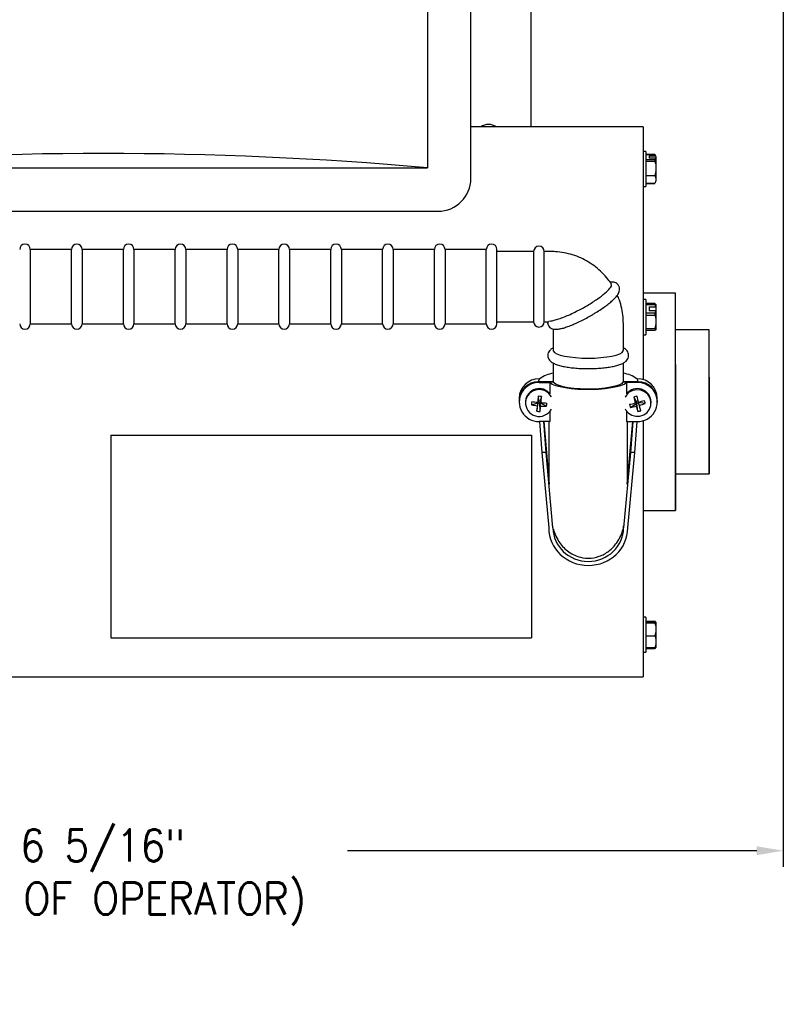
# Model space of a CAD drawing. Extents: x -1.6 to 30.5, y 5 to 43.4.
# Tile 5 of 12: x 17.5 to 26.5, y 5 to 16.5. Entities that reach past the tile are written whole.
import ezdxf

# ---------------------------------------------------------------- set-up
doc = ezdxf.new("R2010")
doc.units = 0
doc.header["$LTSCALE"] = 0.5
doc.header["$MEASUREMENT"] = 0
doc.layers.get('0').update_dxf_attribs({"linetype": 'CONTINUOUS'})
doc.layers.get('Defpoints').update_dxf_attribs({"linetype": 'CONTINUOUS'})
doc.layers.add('DIM', color=1, linetype='CONTINUOUS')
doc.styles.add('ROMANS', font='romans.shx', dxfattribs={"width": 0.9, "height": 0.375})
doc.dimstyles.new('GENIE', dxfattribs={"dimscale": 2, "dimtxt": 0.25, "dimasz": 0.156, "dimexe": 0.095, "dimexo": 0.0925, "dimgap": 0.095, "dimtad": 0, "dimtih": 1, "dimtoh": 1, "dimdec": 5, "dimzin": 4, "dimdsep": 46, "dimlunit": 5, "dimtxsty": 'ROMANS', "dimcen": 0.09, "dimadec": 0, "dimazin": 0, "dimtfac": 1, "dimtdec": 5, "dimtofl": 0, "dimtmove": 0, "dimatfit": 3, "dimfxl": 0.095, "dimfrac": 2, "dimtolj": 1, "dimtzin": 4, "dimarcsym": 0})

# ---------------------------------------------------------------- blocks, each defined once
blk = doc.blocks.new('*D54')
at = {"layer": 'Defpoints', "color": 0}
for p in [(26.483, 26.5), (10.175, 20.159), (26.483, 6.759)]:
    blk.add_point(p, dxfattribs=at)
at = {"layer": 'DIM', "color": 0, "lineweight": -2}
for p, q in [((26.483, 26.315), (26.483, 6.569)), ((10.175, 19.974), (10.175, 6.569)), ((10.487, 6.759), (15.301, 6.759)), ((26.171, 6.759), (21.356, 6.759))]:
    blk.add_line(p, q, dxfattribs=at)
at = {"layer": 'DIM', "color": 0}
for points in [[(10.487, 6.811), (10.487, 6.707), (10.175, 6.759)], [(26.171, 6.707), (26.171, 6.811), (26.483, 6.759)]]:
    blk.add_solid(points, dxfattribs=at)
at = {"layer": 'DIM', "color": 0, "insert": (18.329, 6.759), "char_height": 0.375, "attachment_point": 5, "style": 'ROMANS'}
blk.add_mtext('\\A1;{\\P16 5/16"\\P(WIDTH OF OPERATOR)}', dxfattribs=at)

msp = doc.modelspace()

# ---------------------------------------------------------------- linework, layer by layer
at = {"color": 7, "linetype": 'Continuous', "lineweight": 25}
for p, q in [((23.514326, 15.27423), (23.514326, 26.440496)), ((22.295335, 22.454549), (22.295335, 14.791798)), ((22.806245, 14.666798), (22.806245, 20.789927)), ((24.832326, 15.27423), (22.806245, 15.27423)), ((24.832326, 15.27423), (22.806245, 15.27423)), ((24.832326, 15.27423), (24.832326, 12.300486)), ((24.832326, 15.27423), (24.832326, 13.145665)), ((24.863326, 14.985434), (24.832326, 14.985434)), ((24.863326, 14.985434), (24.832326, 14.985434)), ((24.863326, 14.985434), (24.863326, 14.962485)), ((24.863326, 14.962485), (24.863326, 14.571434)), ((24.971779, 14.948434), (24.863326, 14.948434)), ((24.971779, 14.948434), (24.863326, 14.948434)), ((24.863326, 14.948013), (24.971779, 14.948013)), ((24.983326, 14.928434), (24.971779, 14.948434)), ((24.983326, 14.928434), (24.971779, 14.948434)), ((24.971779, 14.948434), (24.971779, 14.948013)), ((24.971779, 14.886709), (24.863326, 14.886709)), ((24.863326, 14.870436), (24.971779, 14.870436)), ((24.903326, 14.93109), (24.97807, 14.93109)), ((24.903326, 14.93109), (24.903326, 14.903632)), ((24.97807, 14.903632), (24.903326, 14.903632)), ((24.971779, 14.886709), (24.971779, 14.870436)), ((24.983326, 14.922839), (24.983326, 14.89538)), ((24.983326, 14.89538), (24.983326, 14.814225)), ((14.670335, 14.791798), (22.295335, 14.791798)), ((24.983326, 14.756846), (24.971779, 14.700634)), ((24.983326, 14.756846), (24.971779, 14.700634)), ((24.983326, 14.814225), (24.983326, 14.756846)), ((24.983326, 14.756846), (24.983326, 14.670177)), ((24.863326, 14.700634), (24.971779, 14.700634)), ((24.971779, 14.608632), (24.863326, 14.608632)), ((24.863326, 14.608434), (24.971779, 14.608434)), ((24.863326, 14.608434), (24.971779, 14.608434)), ((24.983326, 14.639088), (24.971779, 14.608632)), ((24.983326, 14.639088), (24.971779, 14.608632)), ((24.971779, 14.608632), (24.971779, 14.608434)), ((24.983326, 14.670177), (24.983326, 14.639088)), ((24.832326, 14.571434), (24.863326, 14.571434)), ((24.832326, 14.571434), (24.863326, 14.571434)), ((14.545335, 14.280889), (22.420335, 14.280889)), ((18.107848, 13.831998), (17.622848, 13.831998)), ((17.622848, 13.831998), (17.622848, 12.956998)), ((18.107848, 12.956998), (18.107848, 13.831998)), ((18.717848, 13.831998), (18.232848, 13.831998)), ((18.232848, 13.831998), (18.232848, 12.956998)), ((18.717848, 12.956998), (18.717848, 13.831998)), ((19.327848, 13.831998), (18.842848, 13.831998)), ((18.842848, 13.831998), (18.842848, 12.956998)), ((19.327848, 12.956998), (19.327848, 13.831998)), ((19.937848, 13.831998), (19.452848, 13.831998)), ((19.452848, 13.831998), (19.452848, 12.956998)), ((19.937848, 12.956998), (19.937848, 13.831998)), ((20.547848, 13.831998), (20.062848, 13.831998)), ((20.062848, 13.831998), (20.062848, 12.956998)), ((20.547848, 12.956998), (20.547848, 13.831998)), ((21.157848, 13.831998), (20.672848, 13.831998)), ((20.672848, 13.831998), (20.672848, 12.956998)), ((21.157848, 12.956998), (21.157848, 13.831998)), ((21.767848, 13.831998), (21.282848, 13.831998)), ((21.282848, 13.831998), (21.282848, 12.956998)), ((21.767848, 12.956998), (21.767848, 13.831998)), ((22.377848, 13.831998), (21.892848, 13.831998)), ((21.892848, 13.831998), (21.892848, 12.956998)), ((22.377848, 12.956998), (22.377848, 13.831998)), ((22.987848, 13.831998), (22.502848, 13.831998)), ((22.502848, 13.831998), (22.502848, 12.956998)), ((22.987848, 12.956998), (22.987848, 13.831998)), ((23.112848, 12.956998), (23.112848, 13.831998)), ((23.545326, 13.807451), (23.112848, 13.807451)), ((23.545326, 13.807451), (23.545326, 12.981545)), ((23.743826, 13.807451), (23.670326, 13.807451)), ((23.670326, 13.394498), (23.670326, 13.807451)), ((23.670326, 12.981545), (23.670326, 13.394498)), ((25.212326, 13.31923), (24.832326, 13.31923)), ((25.212326, 13.31923), (24.832326, 13.31923)), ((25.212326, 10.75923), (25.212326, 13.31923)), ((24.863326, 13.243218), (24.832326, 13.243218)), ((24.863326, 13.243218), (24.832326, 13.243218)), ((24.863326, 13.243218), (24.863326, 13.16432)), ((24.832326, 13.145665), (24.832326, 12.300486)), ((24.971779, 13.194096), (24.863326, 13.194096)), ((24.863326, 13.185525), (24.971779, 13.185525)), ((24.863326, 13.16432), (24.863326, 12.829218)), ((24.903326, 13.156479), (24.97807, 13.156479)), ((24.903326, 13.156479), (24.903326, 13.109348)), ((24.97807, 13.109348), (24.903326, 13.109348)), ((24.971779, 13.194096), (24.971779, 13.185525)), ((24.983326, 13.186038), (24.971779, 13.194096)), ((24.983326, 13.186038), (24.971779, 13.194096)), ((24.983326, 13.186038), (24.983326, 13.150735)), ((24.983326, 13.150735), (24.983326, 13.103605)), ((24.983326, 13.103605), (24.983326, 13.008295)), ((23.112848, 12.981545), (23.545326, 12.981545)), ((23.670326, 12.981545), (23.723056, 12.981545)), ((23.743826, 12.987292), (23.723056, 12.983378)), ((24.971779, 13.080302), (24.863326, 13.080302)), ((24.863326, 13.060559), (24.971779, 13.060559)), ((24.971779, 13.080302), (24.971779, 13.060559)), ((24.983326, 13.008295), (24.983326, 12.954946)), ((17.622848, 12.956998), (18.107848, 12.956998)), ((18.232848, 12.956998), (18.717848, 12.956998)), ((18.842848, 12.956998), (19.327848, 12.956998)), ((19.452848, 12.956998), (19.937848, 12.956998)), ((20.062848, 12.956998), (20.547848, 12.956998)), ((20.672848, 12.956998), (21.157848, 12.956998)), ((21.282848, 12.956998), (21.767848, 12.956998)), ((21.892848, 12.956998), (22.377848, 12.956998)), ((22.502848, 12.956998), (22.987848, 12.956998)), ((23.774723, 12.896994), (23.774723, 12.646034)), ((24.600629, 12.646034), (24.600629, 12.962024)), ((24.863326, 12.902681), (24.971779, 12.902681)), ((24.971779, 12.878341), (24.863326, 12.878341)), ((24.983326, 12.954946), (24.971779, 12.902681)), ((24.983326, 12.954946), (24.971779, 12.902681)), ((24.983326, 12.886398), (24.971779, 12.878341)), ((24.983326, 12.886398), (24.971779, 12.878341)), ((24.983326, 12.954946), (24.983326, 12.894624)), ((24.983326, 12.894624), (24.983326, 12.886398)), ((25.612326, 12.88623), (25.212326, 12.88623)), ((25.612326, 12.88623), (25.212326, 12.88623)), ((25.612326, 11.19223), (25.612326, 12.88623)), ((24.832326, 12.829218), (24.863326, 12.829218)), ((24.832326, 12.829218), (24.863326, 12.829218)), ((23.774723, 12.496389), (23.774723, 12.281914)), ((24.600629, 12.281914), (24.600629, 12.495869)), ((25.212326, 12.477015), (25.212326, 10.75923)), ((23.602676, 12.27629), (23.602676, 12.281914)), ((23.616187, 12.310033), (23.610176, 12.310033)), ((23.774723, 12.291174), (23.772676, 12.281914)), ((23.772676, 12.27629), (23.772676, 12.281914)), ((23.774006, 12.277658), (23.775933, 12.274806)), ((23.774006, 12.27629), (23.774006, 12.277658)), ((24.599418, 12.274806), (24.601346, 12.277658)), ((24.602676, 12.281914), (24.600629, 12.291174)), ((24.601346, 12.277658), (24.601346, 12.27629)), ((24.602676, 12.27629), (24.602676, 12.281914)), ((24.765176, 12.310033), (24.759165, 12.310033)), ((24.772676, 12.27629), (24.772676, 12.281914)), ((25.612326, 12.328921), (25.612326, 11.19223)), ((23.772676, 12.27629), (23.602676, 12.27629)), ((23.602676, 12.27629), (23.602676, 12.276188)), ((23.609676, 12.27629), (23.774881, 12.27629)), ((23.609676, 12.266167), (23.737843, 12.266167)), ((23.737843, 12.132769), (23.737843, 12.266167)), ((24.600471, 12.27629), (24.765676, 12.27629)), ((24.772676, 12.27629), (24.602676, 12.27629)), ((24.637509, 12.266167), (24.637509, 12.132132)), ((24.765676, 12.266167), (24.637509, 12.266167)), ((24.772676, 12.276173), (24.772676, 12.27629)), ((23.374676, 12.047313), (23.374676, 12.03719)), ((23.375176, 12.081056), (23.375176, 12.062242)), ((23.449924, 12.052292), (23.449176, 12.03719)), ((23.59187, 12.033333), (23.60096, 12.048317)), ((23.598987, 12.028436), (23.60096, 12.048317)), ((23.599911, 12.10423), (23.60096, 12.048317)), ((23.621365, 12.046395), (23.60096, 12.048317)), ((23.621365, 12.046395), (23.619392, 12.026513)), ((23.637786, 12.10066), (23.621365, 12.046395)), ((23.621365, 12.046395), (23.632401, 12.029514)), ((24.723753, 12.09495), (24.753102, 12.044443)), ((24.772889, 12.049667), (24.753102, 12.044443)), ((24.76048, 12.104646), (24.772889, 12.049667)), ((24.772889, 12.049667), (24.780003, 12.036013)), ((24.772889, 12.049667), (24.77825, 12.030387)), ((25.000176, 12.062242), (25.000176, 12.081056)), ((25.000676, 12.03719), (25.000676, 12.047313)), ((23.449176, 12.03719), (23.449176, 12.025419)), ((23.518675, 12.005072), (23.598987, 12.028436)), ((23.582566, 11.929488), (23.598987, 12.028436)), ((23.598987, 12.028436), (23.58795, 11.993841)), ((23.598987, 12.028436), (23.619392, 12.026513)), ((23.620441, 11.925919), (23.619392, 12.026513)), ((23.628481, 11.990021), (23.619392, 12.026513)), ((23.698013, 11.988172), (23.619392, 12.026513)), ((23.737843, 11.808213), (23.737843, 11.92984)), ((24.637509, 11.930478), (24.637509, 11.808213)), ((24.683699, 11.974226), (24.758463, 12.025164)), ((24.7407, 12.025637), (24.753102, 12.044443)), ((24.758463, 12.025164), (24.751349, 11.987341)), ((24.758463, 12.025164), (24.753102, 12.044443)), ((24.758463, 12.025164), (24.77825, 12.030387)), ((24.770872, 11.925502), (24.758463, 12.025164)), ((24.790652, 11.997718), (24.77825, 12.030387)), ((24.857604, 12.020137), (24.77825, 12.030387)), ((24.807599, 11.935198), (24.77825, 12.030387)), ((24.926676, 12.025419), (24.926676, 12.03719)), ((24.832326, 11.817616), (24.832326, 8.80423)), ((23.737843, 11.808213), (23.609676, 11.808213)), ((23.613447, 11.808213), (23.641372, 11.441681)), ((23.691372, 11.441681), (23.663447, 11.808213)), ((23.663579, 11.808213), (23.729418, 11.07047)), ((23.729418, 11.07047), (23.729418, 11.808213)), ((24.637509, 11.808213), (24.765676, 11.808213)), ((24.645933, 11.808213), (24.645933, 11.07047)), ((24.645933, 11.07047), (24.711772, 11.808213)), ((24.711905, 11.808213), (24.68398, 11.441681)), ((24.73398, 11.441681), (24.761905, 11.808213)), ((18.569826, 11.645327), (23.519826, 11.645327)), ((18.569826, 11.645327), (18.569826, 11.168428)), ((23.519826, 11.645327), (23.519826, 11.168428)), ((23.691372, 11.441681), (23.641372, 11.441681)), ((23.641372, 11.441681), (23.722676, 10.556002)), ((23.772676, 10.556002), (23.691372, 11.441681)), ((24.68398, 11.441681), (24.602676, 10.556002)), ((24.652676, 10.556002), (24.73398, 11.441681)), ((24.73398, 11.441681), (24.68398, 11.441681)), ((18.569826, 11.168428), (18.569826, 9.26212)), ((23.519826, 11.168428), (23.519826, 9.26212)), ((25.212326, 11.19223), (25.612326, 11.19223)), ((25.212326, 11.19223), (25.612326, 11.19223)), ((24.832326, 10.75923), (25.212326, 10.75923)), ((24.832326, 10.75923), (25.212326, 10.75923)), ((23.772676, 10.556002), (23.772676, 10.579664)), ((24.602676, 10.556002), (24.602676, 10.579664)), ((24.863326, 9.507026), (24.832326, 9.507026)), ((24.863326, 9.507026), (24.832326, 9.507026)), ((24.863326, 9.507026), (24.863326, 9.093026)), ((24.863326, 9.4607), (24.971779, 9.4607)), ((24.971779, 9.451037), (24.863326, 9.451037)), ((24.863326, 9.440735), (24.971779, 9.440735)), ((24.903326, 9.458033), (24.97807, 9.458033)), ((24.903326, 9.458033), (24.903326, 9.453704)), ((24.97807, 9.453704), (24.903326, 9.453704)), ((24.971779, 9.451037), (24.971779, 9.440735)), ((24.983326, 9.448776), (24.983326, 9.444448)), ((24.983326, 9.444448), (24.983326, 9.390094)), ((24.983326, 9.390094), (24.983326, 9.338403)), ((24.863326, 9.287762), (24.971779, 9.287762)), ((24.983326, 9.338403), (24.971779, 9.287762)), ((24.983326, 9.338403), (24.971779, 9.287762)), ((24.983326, 9.338403), (24.983326, 9.241182)), ((18.569826, 9.26212), (23.519826, 9.26212)), ((18.569826, 9.26212), (23.519826, 9.26212)), ((24.983326, 9.193634), (24.971779, 9.147053)), ((24.983326, 9.193634), (24.971779, 9.147053)), ((24.983326, 9.241182), (24.983326, 9.193634)), ((24.983326, 9.193634), (24.983326, 9.151275)), ((24.832326, 9.093026), (24.863326, 9.093026)), ((24.832326, 9.093026), (24.863326, 9.093026)), ((24.971779, 9.147053), (24.863326, 9.147053)), ((24.863326, 9.139351), (24.971779, 9.139351)), ((24.971779, 9.147053), (24.971779, 9.139351)), ((14.957326, 8.80423), (24.832326, 8.80423)), ((14.957326, 8.80423), (24.832326, 8.80423))]:
    msp.add_line(p, q, dxfattribs=at)
at = {"color": 7, "linetype": 'Continuous', "lineweight": 25, "flags": 128}
for points in [[(23.774723, 12.646034), (23.776484, 12.637463), (23.790487, 12.620612), (23.818015, 12.604627), (23.858132, 12.590053), (23.909471, 12.577384), (23.970284, 12.567054), (24.0385, 12.559413), (24.111796, 12.554721), (24.187676, 12.55314), (24.263556, 12.554721), (24.336852, 12.559413), (24.405068, 12.567054), (24.465881, 12.577384), (24.51722, 12.590053), (24.557336, 12.604627), (24.584865, 12.620612), (24.598867, 12.637463), (24.600629, 12.646034)], [(24.600629, 12.281914), (24.596431, 12.268702), (24.578679, 12.252031), (24.547613, 12.236378), (24.504289, 12.222276), (24.450183, 12.210204), (24.387137, 12.200574), (24.3173, 12.193715), (24.243048, 12.189858), (24.16691, 12.189137), (24.09148, 12.191575), (24.019326, 12.197089), (23.952904, 12.205492), (23.894477, 12.216498), (23.846035, 12.229731), (23.809227, 12.244741), (23.785307, 12.261017), (23.775089, 12.278005), (23.774723, 12.281914)], [(23.737843, 12.266167), (23.764014, 12.248617), (23.803598, 12.232388), (23.855341, 12.217993), (23.917606, 12.20589), (23.98842, 12.19646), (24.065542, 12.190003), (24.14653, 12.186722), (24.228821, 12.186722), (24.30981, 12.190003), (24.386932, 12.19646), (24.457746, 12.20589), (24.52001, 12.217993), (24.571753, 12.232388), (24.611337, 12.248617), (24.637509, 12.266167)], [(24.621682, 11.955245), (24.629593, 11.941587), (24.660999, 11.906228), (24.701706, 11.88146), (24.748097, 11.869484), (24.796049, 11.871363), (24.841304, 11.88693), (24.879838, 11.914803), (24.908228, 11.952505), (24.923952, 11.996685), (24.925613, 12.043419), (24.913062, 12.088553), (24.887415, 12.128078), (24.850952, 12.158481), (24.806911, 12.17706), (24.759206, 12.182166), (24.712077, 12.173344), (24.669709, 12.151379), (24.635869, 12.118221), (24.621682, 12.095593)]]:
    msp.add_lwpolyline(points, dxfattribs=at)
at = {"color": 7, "linetype": 'Continuous', "lineweight": 25}
for centre, radius, start, end in [((23.014326, 15.137248), 0.165, 56.1183631, 123.8816369), ((22.420335, 14.666798), 0.385909, 270, 0), ((17.560348, 13.831998), 0.0625, 0, 180), ((18.170348, 13.831998), 0.0625, 0, 180), ((18.780348, 13.831998), 0.0625, 0, 180), ((19.390348, 13.831998), 0.0625, 0, 180), ((20.000348, 13.831998), 0.0625, 0, 180), ((20.610348, 13.831998), 0.0625, 0, 180), ((21.220348, 13.831998), 0.0625, 0, 180), ((21.830348, 13.831998), 0.0625, 0, 180), ((22.440348, 13.831998), 0.0625, 0, 180), ((23.050348, 13.831998), 0.0625, 0, 180), ((23.607826, 13.807451), 0.0625, 0, 180), ((23.607826, 12.981545), 0.0625, 180, 0), ((17.560348, 12.956998), 0.0625, 180, 0), ((18.170348, 12.956998), 0.0625, 180, 0), ((18.780348, 12.956998), 0.0625, 180, 0), ((19.390348, 12.956998), 0.0625, 180, 0), ((20.000348, 12.956998), 0.0625, 180, 0), ((20.610348, 12.956998), 0.0625, 180, 0), ((21.220348, 12.956998), 0.0625, 180, 0), ((21.830348, 12.956998), 0.0625, 180, 0), ((22.440348, 12.956998), 0.0625, 180, 0), ((23.050348, 12.956998), 0.0625, 180, 0), ((23.607203, 12.078005), 0.232047, 89.2659219, 179.2466116), ((23.638645, 12.280912), 0.035983, 142.2961658, 178.4041961), ((23.830838, 12.012844), 0.366601, 98.8047426, 125.8395167), ((24.544514, 12.012844), 0.366601, 54.1604833, 81.1952574), ((24.768149, 12.078005), 0.232047, 0.7533884, 90.7340781), ((24.736706, 12.280912), 0.035983, 1.5958039, 37.7038342), ((23.606703, 12.044262), 0.232047, 89.2659219, 179.2466116), ((23.606953, 12.044418), 0.231795, 91.0571992, 179.2843751), ((23.604891, 12.03719), 0.229027, 88.8028847, 271.1971153), ((23.610607, 12.032699), 0.161873, 38.1846868, 173.0480541), ((23.610542, 12.021137), 0.161784, 27.7871776, 173.1187968), ((24.765257, 12.033385), 0.161463, 1.3503046, 142.2968485), ((24.768649, 12.044262), 0.232047, 0.7533884, 90.7340781), ((24.770461, 12.03719), 0.229027, 268.8028847, 91.1971153), ((24.768399, 12.044418), 0.231795, 0.7156249, 88.9428008), ((27.634402, 11.610766), 4.064557, 173.0267191, 174.0325271), ((23.565473, 11.536053), 0.569219, 82.7015489, 86.5314962), ((21.211429, 12.248508), 2.430857, 354.8312422, 356.5130432), ((24.884947, 11.558777), 0.55988, 102.8447446, 106.7327724), ((26.48792, 12.489563), 1.807762, 192.6084977, 194.8701772), ((15.529849, 9.44188), 9.607022, 15.6657365, 16.0912978), ((24.269051, 13.897047), 1.929901, 285.3524137, 287.4461237), ((24.458806, 11.928518), 0.409187, 12.9384165, 18.1411908), ((23.610731, 12.028867), 0.161229, 175.8548303, 332.4438443), ((23.90558, 11.985302), 0.38741, 171.587998, 177.074811), ((23.681911, 12.79266), 0.804326, 258.2906649, 263.2914751), ((23.779078, 13.823385), 1.799815, 261.7989008, 264.0295817), ((26.585543, 11.710635), 3.010942, 174.6028362, 175.8317289), ((23.631131, 12.242102), 0.316364, 261.1695651, 268.06348), ((21.835655, 12.182342), 1.803112, 351.8241534, 353.8771629), ((23.684049, 12.771106), 0.783059, 265.9307501, 271.0218344), ((23.778893, 13.773435), 1.750063, 265.1983399, 267.4711582), ((23.33551, 12.042788), 0.366594, 351.4320961, 357.2307129), ((24.300917, 13.758755), 1.788045, 282.0352387, 284.2384258), ((25.017473, 12.086316), 0.352093, 192.5162226, 198.5633847), ((24.569516, 12.744188), 0.778383, 278.4353421, 283.5093504), ((26.053765, 12.364515), 1.35593, 196.1507721, 198.8912207), ((24.708445, 12.236374), 0.317078, 281.3547223, 288.2227947), ((24.558469, 12.802282), 0.837396, 286.09716, 290.9295439), ((17.868423, 10.087755), 7.180892, 14.9082625, 15.4251025)]:
    msp.add_arc(centre, radius, start, end, dxfattribs=at)
for centre, major_axis, ratio, start_param, end_param in [((18.482835, 0.526866), (25, 0), 0.577350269, 1.417698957, 1.723893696), ((24.187676, 10.556002), (0.465, 0), 0.947250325, 3.141592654, 6.283185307), ((24.187676, 10.556002), (0.415, 0), 0.947250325, 3.141592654, 6.283185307)]:
    msp.add_ellipse(centre, major_axis=major_axis, ratio=ratio, start_param=start_param, end_param=end_param, dxfattribs=at)
for points, knots in [([(24.971779, 14.948013), (24.972369, 14.946798), (24.975082, 14.94121), (24.976758, 14.935533), (24.97807, 14.93109)], [0, 0, 0, 0, 0.2173812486, 1, 1, 1, 1]), ([(24.971779, 14.948013), (24.972369, 14.946798), (24.975082, 14.94121), (24.976758, 14.935533), (24.97807, 14.93109)], [0, 0, 0, 0, 0.2173812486, 1, 1, 1, 1]), ([(24.97807, 14.903632), (24.978017, 14.903411), (24.976647, 14.897723), (24.974165, 14.892108), (24.971779, 14.886709)], [0, 0, 0, 0, 0.038741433, 1, 1, 1, 1]), ([(24.97807, 14.903632), (24.978017, 14.903411), (24.976647, 14.897723), (24.974165, 14.892108), (24.971779, 14.886709)], [0, 0, 0, 0, 0.038741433, 1, 1, 1, 1]), ([(24.971779, 14.870436), (24.97212, 14.869249), (24.977402, 14.850857), (24.980463, 14.83193), (24.983326, 14.814225)], [0, 0, 0, 0, 0.0645767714, 1, 1, 1, 1]), ([(24.971779, 14.870436), (24.97212, 14.869249), (24.977402, 14.850857), (24.980463, 14.83193), (24.983326, 14.814225)], [0, 0, 0, 0, 0.0645767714, 1, 1, 1, 1]), ([(24.97807, 14.93109), (24.979061, 14.929536), (24.980814, 14.926786), (24.982565, 14.924035), (24.983326, 14.922839)], [0, 0, 0, 0, 0.56525903, 1, 1, 1, 1]), ([(24.97807, 14.93109), (24.979061, 14.929536), (24.980814, 14.926786), (24.982565, 14.924035), (24.983326, 14.922839)], [0, 0, 0, 0, 0.56525903, 1, 1, 1, 1]), ([(24.983326, 14.89538), (24.982565, 14.896576), (24.980814, 14.899327), (24.979061, 14.902077), (24.97807, 14.903632)], [0, 0, 0, 0, 0.43474097, 1, 1, 1, 1]), ([(24.983326, 14.89538), (24.982565, 14.896576), (24.980814, 14.899327), (24.979061, 14.902077), (24.97807, 14.903632)], [0, 0, 0, 0, 0.43474097, 1, 1, 1, 1]), ([(24.971779, 14.700634), (24.972736, 14.698805), (24.977962, 14.688826), (24.980914, 14.678561), (24.983326, 14.670177)], [0, 0, 0, 0, 0.183272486, 1, 1, 1, 1]), ([(24.971779, 14.700634), (24.972736, 14.698805), (24.977962, 14.688826), (24.980914, 14.678561), (24.983326, 14.670177)], [0, 0, 0, 0, 0.183272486, 1, 1, 1, 1]), ([(24.46258, 13.422233), (24.448393, 13.442629), (24.414827, 13.490888), (24.352356, 13.559904), (24.275675, 13.6275), (24.191158, 13.685466), (24.100209, 13.733086), (24.004052, 13.769684), (23.904078, 13.794503), (23.816688, 13.805994), (23.763094, 13.807066), (23.743826, 13.807451)], [0, 0, 0, 0, 0.087963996, 0.208133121, 0.328408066, 0.448830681, 0.569410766, 0.690149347, 0.811038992, 0.932064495, 1, 1, 1, 1]), ([(24.24609, 13.069853), (24.256991, 13.076423), (24.288698, 13.09553), (24.338917, 13.128055), (24.393874, 13.166654), (24.442713, 13.204523), (24.484488, 13.241103), (24.518719, 13.276741), (24.541029, 13.307397), (24.554014, 13.336782), (24.558641, 13.364603), (24.553401, 13.395379), (24.535699, 13.422206), (24.511135, 13.438782), (24.485589, 13.446465), (24.464367, 13.448828), (24.449915, 13.447244), (24.444902, 13.446695)], [0, 0, 0, 0, 0.045563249, 0.132522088, 0.219850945, 0.307848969, 0.397131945, 0.489038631, 0.58715791, 0.647288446, 0.700261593, 0.750788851, 0.806364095, 0.856466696, 0.907479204, 0.967905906, 1, 1, 1, 1]), ([(23.743826, 12.987292), (23.757516, 12.99141), (23.784905, 12.999651), (23.840166, 13.01489), (23.903694, 13.037457), (23.975024, 13.067241), (24.066744, 13.110791), (24.179231, 13.172308), (24.296779, 13.247747), (24.390347, 13.319331), (24.447692, 13.377924), (24.469682, 13.414538), (24.458039, 13.422073), (24.455012, 13.424032)], [0, 0, 0, 0, 0.0753253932, 0.1507015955, 0.2284495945, 0.2994432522, 0.373318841, 0.4954205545, 0.612911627, 0.7289666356, 0.844398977, 0.9595385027, 1, 1, 1, 1]), ([(24.600629, 12.962024), (24.599982, 12.986971), (24.598457, 13.045724), (24.583723, 13.137315), (24.560819, 13.224048), (24.538789, 13.275158), (24.530158, 13.295182)], [0, 0, 0, 0, 0.218195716, 0.513881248, 0.809541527, 1, 1, 1, 1]), ([(24.971779, 13.185525), (24.972369, 13.18344), (24.975082, 13.173848), (24.976758, 13.164104), (24.97807, 13.156479)], [0, 0, 0, 0, 0.217381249, 1, 1, 1, 1]), ([(24.971779, 13.185525), (24.972369, 13.18344), (24.975082, 13.173848), (24.976758, 13.164104), (24.97807, 13.156479)], [0, 0, 0, 0, 0.217381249, 1, 1, 1, 1]), ([(24.97807, 13.109348), (24.978017, 13.10897), (24.976647, 13.099207), (24.974165, 13.089568), (24.971779, 13.080302)], [0, 0, 0, 0, 0.038741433, 1, 1, 1, 1]), ([(24.97807, 13.109348), (24.978017, 13.10897), (24.976647, 13.099207), (24.974165, 13.089568), (24.971779, 13.080302)], [0, 0, 0, 0, 0.038741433, 1, 1, 1, 1]), ([(24.97807, 13.156479), (24.979061, 13.155397), (24.980814, 13.153483), (24.982565, 13.151568), (24.983326, 13.150735)], [0, 0, 0, 0, 0.56525903, 1, 1, 1, 1]), ([(24.97807, 13.156479), (24.979061, 13.155397), (24.980814, 13.153483), (24.982565, 13.151568), (24.983326, 13.150735)], [0, 0, 0, 0, 0.56525903, 1, 1, 1, 1]), ([(24.983326, 13.103605), (24.982565, 13.104437), (24.980814, 13.106352), (24.979061, 13.108266), (24.97807, 13.109348)], [0, 0, 0, 0, 0.43474097, 1, 1, 1, 1]), ([(24.983326, 13.103605), (24.982565, 13.104437), (24.980814, 13.106352), (24.979061, 13.108266), (24.97807, 13.109348)], [0, 0, 0, 0, 0.43474097, 1, 1, 1, 1]), ([(23.709076, 12.981545), (23.70899, 12.973469), (23.708806, 12.956234), (23.721478, 12.928687), (23.743215, 12.908168), (23.768305, 12.896979), (23.795081, 12.892467), (23.825417, 12.892731), (23.850657, 12.897811), (23.864093, 12.900515)], [0, 0, 0, 0, 0.110425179, 0.235665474, 0.364404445, 0.487952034, 0.625164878, 0.800475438, 1, 1, 1, 1]), ([(23.864093, 12.900515), (23.86678, 12.900948), (23.883671, 12.90367), (23.921276, 12.915422), (23.977023, 12.935113), (24.038504, 12.961057), (24.102217, 12.991043), (24.165925, 13.024003), (24.214051, 13.050917), (24.240018, 13.066264), (24.24609, 13.069853)], [0, 0, 0, 0, 0.029138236, 0.183184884, 0.344902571, 0.501883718, 0.656659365, 0.810390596, 0.955662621, 1, 1, 1, 1]), ([(24.971779, 13.060559), (24.97212, 13.059455), (24.977402, 13.042355), (24.980463, 13.024757), (24.983326, 13.008295)], [0, 0, 0, 0, 0.0645767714, 1, 1, 1, 1]), ([(24.971779, 13.060559), (24.97212, 13.059455), (24.977402, 13.042355), (24.980463, 13.024757), (24.983326, 13.008295)], [0, 0, 0, 0, 0.0645767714, 1, 1, 1, 1]), ([(24.971779, 12.902681), (24.972736, 12.902198), (24.977962, 12.899557), (24.980914, 12.896842), (24.983326, 12.894624)], [0, 0, 0, 0, 0.183272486, 1, 1, 1, 1]), ([(24.971779, 12.902681), (24.972736, 12.902198), (24.977962, 12.899557), (24.980914, 12.896842), (24.983326, 12.894624)], [0, 0, 0, 0, 0.183272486, 1, 1, 1, 1]), ([(23.774723, 12.674129), (23.772853, 12.673281), (23.760119, 12.667508), (23.743401, 12.653756), (23.723232, 12.630257), (23.711839, 12.601261), (23.711753, 12.569258), (23.722958, 12.540813), (23.7412, 12.518412), (23.765587, 12.499708), (23.799983, 12.482242), (23.847086, 12.466292), (23.905704, 12.452784), (23.970093, 12.442506), (24.038985, 12.435266), (24.109025, 12.430781), (24.156177, 12.430171), (24.178578, 12.429882)], [0, 0, 0, 0, 0.011882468, 0.080941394, 0.136427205, 0.18840988, 0.239815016, 0.292160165, 0.34428843, 0.404156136, 0.481240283, 0.576973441, 0.667848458, 0.754682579, 0.839696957, 0.923842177, 1, 1, 1, 1]), ([(24.283812, 12.432206), (24.296334, 12.432938), (24.332799, 12.43507), (24.39072, 12.44074), (24.454489, 12.450043), (24.511872, 12.462093), (24.562301, 12.477171), (24.601543, 12.494574), (24.630549, 12.514752), (24.650962, 12.538325), (24.663087, 12.5669), (24.663973, 12.598957), (24.653404, 12.627851), (24.635341, 12.650456), (24.618066, 12.665064), (24.604909, 12.671677), (24.600629, 12.673828)], [0, 0, 0, 0, 0.048763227, 0.141994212, 0.235846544, 0.33088071, 0.428206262, 0.530407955, 0.609613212, 0.67165756, 0.729548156, 0.786684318, 0.845013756, 0.902680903, 0.968340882, 1, 1, 1, 1]), ([(24.178578, 12.429882), (24.180798, 12.429816), (24.185785, 12.429669), (24.190779, 12.429814), (24.19355, 12.429894)], [0, 0, 0, 0, 0.445151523, 1, 1, 1, 1]), ([(24.19355, 12.429894), (24.215404, 12.430087), (24.245784, 12.430354), (24.275478, 12.4318), (24.283812, 12.432206)], [0, 0, 0, 0, 0.719366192, 1, 1, 1, 1]), ([(23.77691, 10.539751), (23.780427, 10.527496), (23.792592, 10.48511), (23.824209, 10.421848), (23.871533, 10.352792), (23.92653, 10.296074), (23.991516, 10.250155), (24.07786, 10.211063), (24.18999, 10.192699), (24.31895, 10.215063), (24.436084, 10.279777), (24.518621, 10.368272), (24.571132, 10.458078), (24.590278, 10.513835), (24.599128, 10.539606)], [0, 0, 0, 0, 0.033881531, 0.117192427, 0.185950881, 0.254641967, 0.323905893, 0.393115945, 0.500324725, 0.613464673, 0.726421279, 0.843606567, 0.927715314, 1, 1, 1, 1]), ([(24.971779, 9.4607), (24.972369, 9.460509), (24.975082, 9.459628), (24.976758, 9.458733), (24.97807, 9.458033)], [0, 0, 0, 0, 0.217381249, 1, 1, 1, 1]), ([(24.971779, 9.4607), (24.972369, 9.460509), (24.975082, 9.459628), (24.976758, 9.458733), (24.97807, 9.458033)], [0, 0, 0, 0, 0.217381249, 1, 1, 1, 1]), ([(24.97807, 9.453704), (24.978017, 9.45367), (24.976647, 9.452773), (24.974165, 9.451888), (24.971779, 9.451037)], [0, 0, 0, 0, 0.038741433, 1, 1, 1, 1]), ([(24.97807, 9.453704), (24.978017, 9.45367), (24.976647, 9.452773), (24.974165, 9.451888), (24.971779, 9.451037)], [0, 0, 0, 0, 0.038741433, 1, 1, 1, 1]), ([(24.971779, 9.440735), (24.97212, 9.439665), (24.977402, 9.423096), (24.980463, 9.406045), (24.983326, 9.390094)], [0, 0, 0, 0, 0.064576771, 1, 1, 1, 1]), ([(24.971779, 9.440735), (24.97212, 9.439665), (24.977402, 9.423096), (24.980463, 9.406045), (24.983326, 9.390094)], [0, 0, 0, 0, 0.064576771, 1, 1, 1, 1]), ([(24.983326, 9.444448), (24.982565, 9.44579), (24.980814, 9.448876), (24.979061, 9.451961), (24.97807, 9.453704)], [0, 0, 0, 0, 0.43474097, 1, 1, 1, 1]), ([(24.983326, 9.444448), (24.982565, 9.44579), (24.980814, 9.448876), (24.979061, 9.451961), (24.97807, 9.453704)], [0, 0, 0, 0, 0.43474097, 1, 1, 1, 1]), ([(24.971779, 9.287762), (24.972736, 9.284965), (24.977962, 9.269702), (24.980914, 9.254003), (24.983326, 9.241182)], [0, 0, 0, 0, 0.183272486, 1, 1, 1, 1]), ([(24.971779, 9.287762), (24.972736, 9.284965), (24.977962, 9.269702), (24.980914, 9.254003), (24.983326, 9.241182)], [0, 0, 0, 0, 0.183272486, 1, 1, 1, 1]), ([(24.97807, 9.142019), (24.979061, 9.143762), (24.980814, 9.146847), (24.982565, 9.149933), (24.983326, 9.151275)], [0, 0, 0, 0, 0.56525903, 1, 1, 1, 1]), ([(24.97807, 9.142019), (24.979061, 9.143762), (24.980814, 9.146847), (24.982565, 9.149933), (24.983326, 9.151275)], [0, 0, 0, 0, 0.56525903, 1, 1, 1, 1]), ([(24.971779, 9.139351), (24.974165, 9.140202), (24.976647, 9.141087), (24.978017, 9.141984), (24.97807, 9.142019)], [0, 0, 0, 0, 0.961258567, 1, 1, 1, 1]), ([(24.971779, 9.139351), (24.974165, 9.140202), (24.976647, 9.141087), (24.978017, 9.141984), (24.97807, 9.142019)], [0, 0, 0, 0, 0.961258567, 1, 1, 1, 1])]:
    msp.add_open_spline(points, degree=3, knots=knots, dxfattribs=at)

# ---------------------------------------------------------------- dimensions: what is measured, and where the dimension line sits
at = {"layer": 'DIM'}
dim = msp.add_linear_dim(base=(26.482826, 6.759192), p1=(10.174826, 20.159192), p2=(26.482826, 26.500496), text='{\\P16 5/16"\\P(WIDTH OF OPERATOR)}', dimstyle='GENIE', override={"dimfxl": 1, "dimtolj": 1}, dxfattribs=at)
dim.commit()
dim.dimension.update_dxf_attribs({"geometry": '*D54', "text_midpoint": (18.328826, 6.759192)})

doc.saveas('drawing.dxf')
